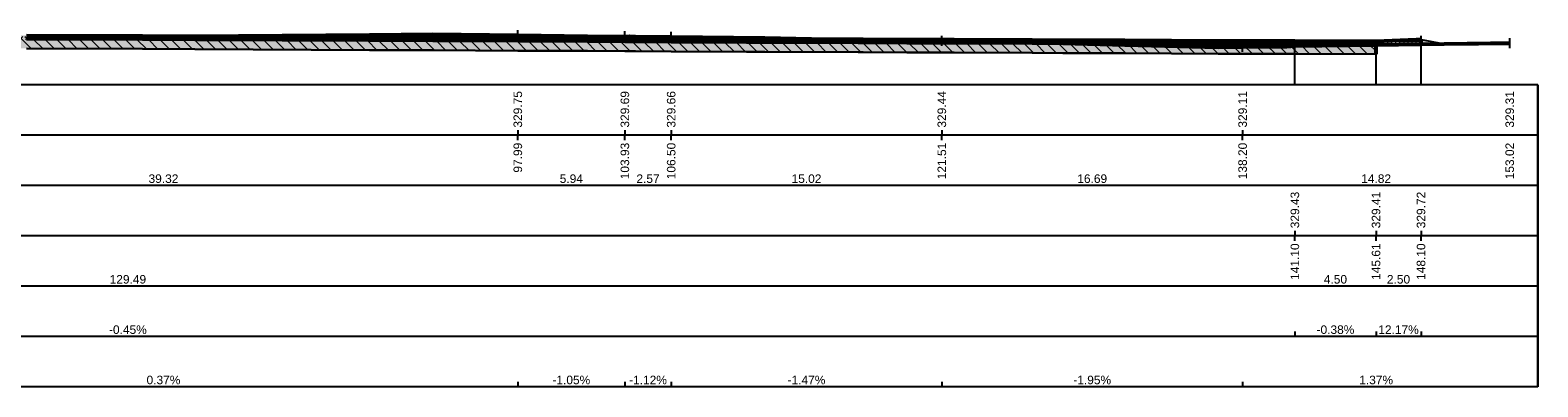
# Model space of a CAD drawing. Header units: centimetres. Extents: x -11246 to 29725, y -11714 to 13666.
# Tile 42 of 79: x 14101 to 14938, y 2709 to 2906. Entities that reach past the tile are written whole.
import ezdxf
from ezdxf.enums import TextEntityAlignment as Align

# ---------------------------------------------------------------- set-up
doc = ezdxf.new("R2010")
doc.units = ezdxf.units.CM
doc.layers.add('0- Coupes', color=7, linetype='Continuous')
for name, color, linetype, lineweight in [('Coupe - Cadre', 5, 'Continuous', 0), ('Coupe - Projet', 5, 'Continuous', 0), ('Coupe - Structure', 5, 'Continuous', 0), ('Coupe - Terrain', 5, 'Continuous', 0), ('Coupe - Terrassement', 5, 'Continuous', 0), ('Terrain - Profils - Calque temporaire', 5, 'Continuous', 0)]:
    doc.layers.add(name, color=color, linetype=linetype, lineweight=lineweight)
doc.styles.add('CoteTitre', font='arial.ttf', dxfattribs={"height": 0.0017})
doc.styles.add('CoteTitreA', font='arial.ttf', dxfattribs={"height": 0.0017})
doc.styles.add('CoteTitreB', font='arial.ttf', dxfattribs={"height": 0.0017})
doc.styles.add('CoteTitreC', font='arial.ttf', dxfattribs={"height": 0.0017})
doc.styles.add('CoteVert', font='arial.ttf', dxfattribs={"height": 0.0017})
doc.styles.add('CoteVertA', font='arial.ttf', dxfattribs={"height": 0.0017})
pattern_1 = [(135, (0, 0), (-0.15909903, -0.15909903), []), (225, (0, 0), (0.15909903, -0.15909903), [])]

# ---------------------------------------------------------------- blocks, each defined once
blk = doc.blocks.new('CADRE_1')
at = {"color": 7, "linetype": 'Continuous'}
for p, q in [((97.99, 329.471), (97.99, 330.029)), ((97.99, 329.471), (97.99, 330.029)), ((103.93, 329.408), (103.93, 329.966)), ((103.93, 329.408), (103.93, 329.966)), ((106.499, 329.38), (106.499, 329.937)), ((106.499, 329.38), (106.499, 329.937)), ((121.515, 329.158), (121.515, 329.716)), ((121.515, 329.158), (121.515, 329.716)), ((148.101, 327), (148.101, 329.718)), ((148.101, 327), (148.101, 329.718)), ((153.022, 329.035), (153.022, 329.593)), ((153.022, 329.035), (153.022, 329.593)), ((138.203, 328.832), (138.203, 329.39)), ((138.203, 328.832), (138.203, 329.39)), ((141.103, 327), (141.103, 329.431)), ((141.103, 327), (141.103, 329.431)), ((145.606, 327), (145.606, 329.414)), ((145.606, 327), (145.606, 329.414)), ((154.583, 327), (-12.715, 327)), ((154.583, 327), (-12.715, 327)), ((154.583, 310.27), (154.583, 327)), ((154.583, 327), (154.583, 310.27)), ((154.583, 327), (154.583, 310.27)), ((154.583, 324.212), (-1.561, 324.212)), ((154.583, 321.423), (-12.715, 321.423)), ((154.583, 321.423), (-12.715, 321.423)), ((154.583, 318.635), (-1.561, 318.635)), ((154.583, 315.847), (-12.715, 315.847)), ((154.583, 315.847), (-12.715, 315.847)), ((154.583, 315.847), (-12.715, 315.847)), ((154.583, 315.847), (-12.715, 315.847)), ((154.583, 315.847), (-12.715, 315.847)), ((154.583, 313.058), (-12.715, 313.058)), ((154.583, 313.058), (-12.715, 313.058)), ((154.583, 310.27), (-12.715, 310.27)), ((154.583, 310.27), (-12.715, 310.27)), ((154.583, 310.27), (-12.715, 310.27))]:
    blk.add_line(p, q, dxfattribs=at)
at = {"color": 114, "linetype": 'Continuous'}
for p, q in [((97.99, 324.491), (97.99, 324.212)), ((97.99, 323.933), (97.99, 324.212)), ((103.93, 324.491), (103.93, 324.212)), ((103.93, 323.933), (103.93, 324.212)), ((106.499, 324.491), (106.499, 324.212)), ((106.499, 323.933), (106.499, 324.212)), ((121.515, 324.491), (121.515, 324.212)), ((121.515, 323.933), (121.515, 324.212)), ((138.203, 324.491), (138.203, 324.212)), ((138.203, 323.933), (138.203, 324.212)), ((97.99, 310.549), (97.99, 310.27)), ((103.93, 310.549), (103.93, 310.27)), ((106.499, 310.549), (106.499, 310.27)), ((121.515, 310.549), (121.515, 310.27)), ((138.203, 310.549), (138.203, 310.27))]:
    blk.add_line(p, q, dxfattribs=at)
at = {"color": 251, "linetype": 'Continuous'}
for p, q in [((141.103, 318.914), (141.103, 318.635)), ((145.606, 318.914), (145.606, 318.635)), ((148.101, 318.914), (148.101, 318.635)), ((141.103, 318.356), (141.103, 318.635)), ((145.606, 318.356), (145.606, 318.635)), ((148.101, 318.356), (148.101, 318.635)), ((141.103, 313.337), (141.103, 313.058)), ((145.606, 313.337), (145.606, 313.058)), ((145.606, 313.337), (145.606, 313.058)), ((148.101, 313.337), (148.101, 313.058))]:
    blk.add_line(p, q, dxfattribs=at)
at = {"color": 114, "style": 'CoteVert'}
for s, p in [('329.75', (97.99, 324.63)), ('329.69', (103.93, 324.63)), ('329.66', (106.499, 324.63)), ('329.44', (121.515, 324.63)), ('329.11', (138.203, 324.63)), ('329.31', (153.022, 324.63))]:
    blk.add_text(s, height=0.474, rotation=90, dxfattribs=at).set_placement(p, align=Align.MIDDLE_LEFT)
for s, p in [('97.99', (97.99, 323.793)), ('103.93', (103.93, 323.793)), ('106.50', (106.499, 323.793)), ('121.51', (121.515, 323.793)), ('138.20', (138.203, 323.793)), ('153.02', (153.022, 323.793))]:
    blk.add_text(s, height=0.474, rotation=90, dxfattribs=at).set_placement(p, align=Align.MIDDLE_RIGHT)
at = {"color": 114}
for s, style, p in [('39.32', 'CoteTitre', (78.331, 321.423)), ('5.94', 'CoteTitre', (100.96, 321.423)), ('2.57', 'CoteTitre', (105.215, 321.423)), ('15.02', 'CoteTitre', (114.007, 321.423)), ('16.69', 'CoteTitre', (129.859, 321.423)), ('14.82', 'CoteTitre', (145.612, 321.423)), ('0.37%', 'CoteTitreC', (78.331, 310.27)), ('-1.05%', 'CoteTitreC', (100.96, 310.27)), ('-1.12%', 'CoteTitreC', (105.215, 310.27)), ('-1.47%', 'CoteTitreC', (114.007, 310.27)), ('-1.95%', 'CoteTitreC', (129.859, 310.27)), ('1.37%', 'CoteTitreC', (145.612, 310.27))]:
    blk.add_text(s, height=0.474, dxfattribs=dict(at, style=style)).set_placement(p, align=Align.BOTTOM_CENTER)
at = {"color": 251, "style": 'CoteVertA'}
for s, p in [('329.43', (141.103, 319.053)), ('329.41', (145.606, 319.053)), ('329.72', (148.101, 319.053))]:
    blk.add_text(s, height=0.474, rotation=90, dxfattribs=at).set_placement(p, align=Align.MIDDLE_LEFT)
for s, p in [('141.10', (141.103, 318.217)), ('145.61', (145.606, 318.217)), ('148.10', (148.101, 318.217))]:
    blk.add_text(s, height=0.474, rotation=90, dxfattribs=at).set_placement(p, align=Align.MIDDLE_RIGHT)
at = {"color": 251}
for s, style, p in [('129.49', 'CoteTitreA', (76.357, 315.847)), ('4.50', 'CoteTitreA', (143.354, 315.847)), ('2.50', 'CoteTitreA', (146.853, 315.847)), ('-0.45%', 'CoteTitreB', (76.357, 313.058)), ('-0.38%', 'CoteTitreB', (143.354, 313.058)), ('12.17%', 'CoteTitreB', (146.853, 313.058))]:
    blk.add_text(s, height=0.474, dxfattribs=dict(at, style=style)).set_placement(p, align=Align.BOTTOM_CENTER)
blk = doc.blocks.new('DESSIN_1_unnamed')
at = {"layer": 'Coupe - Structure'}
for color, points in [(8, [(11.612, 330.014), (12.153, 330.014), (13.168, 330.005), (15.487, 329.993), (16.45, 329.987), (17.375, 329.982), (26.239, 329.934), (26.85, 329.93), (29.684, 329.915), (30.406, 329.911), (30.884, 329.908), (32.111, 329.901), (33.625, 329.901), (34.395, 329.9), (42.612, 329.863), (45.255, 329.851), (50.085, 329.83), (53.065, 329.816), (54.605, 329.809), (55.888, 329.804), (56.205, 329.802), (56.646, 329.8), (57.225, 329.797), (57.794, 329.795), (58.458, 329.792), (58.604, 329.791), (58.672, 329.791), (66.498, 329.756), (66.695, 329.755), (70.728, 329.737), (77.167, 329.708), (80.066, 329.695), (89.77, 329.651), (93.282, 329.635), (97.99, 329.614), (101.849, 329.596), (103.93, 329.587), (104.211, 329.586), (104.528, 329.584), (106.499, 329.575), (110.684, 329.557), (111.687, 329.552), (116.878, 329.529), (117.148, 329.528), (119.566, 329.518), (121.515, 329.509), (122.199, 329.506), (126.52, 329.487), (128.236, 329.48), (131.675, 329.467), (136.846, 329.448), (138.203, 329.442), (140.65, 329.433), (141.103, 329.431), (145.606, 329.414), (145.606, 329.354), (141.103, 329.371), (140.65, 329.373), (138.203, 329.382), (136.846, 329.388), (131.675, 329.407), (128.236, 329.42), (126.52, 329.427), (122.199, 329.446), (121.515, 329.449), (119.566, 329.458), (117.148, 329.468), (116.878, 329.469), (111.687, 329.492), (110.684, 329.497), (106.499, 329.515), (104.528, 329.524), (104.211, 329.526), (103.93, 329.527), (101.849, 329.536), (97.99, 329.554), (93.282, 329.575), (89.77, 329.591), (80.066, 329.635), (77.167, 329.648), (70.728, 329.677), (66.695, 329.695), (66.498, 329.696), (58.672, 329.731), (58.604, 329.731), (58.458, 329.732), (57.794, 329.735), (57.225, 329.737), (56.646, 329.74), (56.205, 329.742), (55.888, 329.744), (54.605, 329.749), (53.065, 329.756), (50.085, 329.77), (45.255, 329.791), (42.612, 329.803), (34.395, 329.84), (33.625, 329.841), (32.111, 329.841), (30.884, 329.848), (30.406, 329.851), (29.684, 329.855), (26.85, 329.87), (26.239, 329.874), (17.375, 329.922), (16.45, 329.927), (15.487, 329.933), (13.168, 329.945), (12.153, 329.954), (11.612, 329.954)]), (255, [(11.612, 329.954), (12.153, 329.954), (13.168, 329.945), (15.487, 329.933), (16.45, 329.927), (17.375, 329.922), (26.239, 329.874), (26.85, 329.87), (29.684, 329.855), (30.406, 329.851), (30.884, 329.848), (32.111, 329.841), (33.625, 329.841), (34.395, 329.84), (42.612, 329.803), (45.255, 329.791), (50.085, 329.77), (53.065, 329.756), (54.605, 329.749), (55.888, 329.744), (56.205, 329.742), (56.646, 329.74), (57.225, 329.737), (57.794, 329.735), (58.458, 329.732), (58.604, 329.731), (58.672, 329.731), (66.498, 329.696), (66.695, 329.695), (70.728, 329.677), (77.167, 329.648), (80.066, 329.635), (89.77, 329.591), (93.282, 329.575), (97.99, 329.554), (101.849, 329.536), (103.93, 329.527), (104.211, 329.526), (104.528, 329.524), (106.499, 329.515), (110.684, 329.497), (111.687, 329.492), (116.878, 329.469), (117.148, 329.468), (119.566, 329.458), (121.515, 329.449), (122.199, 329.446), (126.52, 329.427), (128.236, 329.42), (131.675, 329.407), (136.846, 329.388), (138.203, 329.382), (140.65, 329.373), (141.103, 329.371), (145.606, 329.354), (145.606, 329.274), (141.103, 329.291), (140.65, 329.293), (138.203, 329.302), (136.846, 329.308), (131.675, 329.327), (128.236, 329.34), (126.52, 329.347), (122.199, 329.366), (121.515, 329.369), (119.566, 329.378), (117.148, 329.388), (116.878, 329.389), (111.687, 329.412), (110.684, 329.417), (106.499, 329.435), (104.528, 329.444), (104.211, 329.446), (103.93, 329.447), (101.849, 329.456), (97.99, 329.474), (93.282, 329.495), (89.77, 329.511), (80.066, 329.555), (77.167, 329.568), (70.728, 329.597), (66.695, 329.615), (66.498, 329.616), (58.672, 329.651), (58.604, 329.651), (58.458, 329.652), (57.794, 329.655), (57.225, 329.657), (56.646, 329.66), (56.205, 329.662), (55.888, 329.664), (54.605, 329.669), (53.065, 329.676), (50.085, 329.69), (45.255, 329.711), (42.612, 329.723), (34.395, 329.76), (33.625, 329.761), (32.111, 329.761), (30.884, 329.768), (30.406, 329.771), (29.684, 329.775), (26.85, 329.79), (26.239, 329.794), (17.375, 329.842), (16.45, 329.847), (15.487, 329.853), (13.168, 329.865), (12.153, 329.874), (11.612, 329.874)]), (255, [(11.612, 329.874), (12.153, 329.874), (13.168, 329.865), (15.487, 329.853), (16.45, 329.847), (17.375, 329.842), (26.239, 329.794), (26.85, 329.79), (29.684, 329.775), (30.406, 329.771), (30.884, 329.768), (32.111, 329.761), (33.625, 329.761), (34.395, 329.76), (42.612, 329.723), (45.255, 329.711), (50.085, 329.69), (53.065, 329.676), (54.605, 329.669), (55.888, 329.664), (56.205, 329.662), (56.646, 329.66), (57.225, 329.657), (57.794, 329.655), (58.458, 329.652), (58.604, 329.651), (58.672, 329.651), (66.498, 329.616), (66.695, 329.615), (70.728, 329.597), (77.167, 329.568), (80.066, 329.555), (89.77, 329.511), (93.282, 329.495), (97.99, 329.474), (101.849, 329.456), (103.93, 329.447), (104.211, 329.446), (104.528, 329.444), (106.499, 329.435), (110.684, 329.417), (111.687, 329.412), (116.878, 329.389), (117.148, 329.388), (119.566, 329.378), (121.515, 329.369), (122.199, 329.366), (126.52, 329.347), (128.236, 329.34), (131.675, 329.327), (136.846, 329.308), (138.203, 329.302), (140.65, 329.293), (141.103, 329.291), (145.606, 329.274), (145.606, 329.194), (141.103, 329.211), (140.65, 329.213), (138.203, 329.222), (136.846, 329.228), (131.675, 329.247), (128.236, 329.26), (126.52, 329.267), (122.199, 329.286), (121.515, 329.289), (119.566, 329.298), (117.148, 329.308), (116.878, 329.309), (111.687, 329.332), (110.684, 329.337), (106.499, 329.355), (104.528, 329.364), (104.211, 329.366), (103.93, 329.367), (101.849, 329.376), (97.99, 329.394), (93.282, 329.415), (89.77, 329.431), (80.066, 329.475), (77.167, 329.488), (70.728, 329.517), (66.695, 329.535), (66.498, 329.536), (58.672, 329.571), (58.604, 329.571), (58.458, 329.572), (57.794, 329.575), (57.225, 329.577), (56.646, 329.58), (56.205, 329.582), (55.888, 329.584), (54.605, 329.589), (53.065, 329.596), (50.085, 329.61), (45.255, 329.631), (42.612, 329.643), (34.395, 329.68), (33.625, 329.681), (32.111, 329.681), (30.884, 329.688), (30.406, 329.691), (29.684, 329.695), (26.85, 329.71), (26.239, 329.714), (17.375, 329.762), (16.45, 329.767), (15.487, 329.773), (13.168, 329.785), (12.153, 329.794), (11.612, 329.794)]), (255, [(11.612, 329.794), (12.153, 329.794), (13.168, 329.785), (15.487, 329.773), (16.45, 329.767), (17.375, 329.762), (26.239, 329.714), (26.85, 329.71), (29.684, 329.695), (30.406, 329.691), (30.884, 329.688), (32.111, 329.681), (33.625, 329.681), (34.395, 329.68), (42.612, 329.643), (45.255, 329.631), (50.085, 329.61), (53.065, 329.596), (54.605, 329.589), (55.888, 329.584), (56.205, 329.582), (56.646, 329.58), (57.225, 329.577), (57.794, 329.575), (58.458, 329.572), (58.604, 329.571), (58.672, 329.571), (66.498, 329.536), (66.695, 329.535), (70.728, 329.517), (77.167, 329.488), (80.066, 329.475), (89.77, 329.431), (93.282, 329.415), (97.99, 329.394), (101.849, 329.376), (103.93, 329.367), (104.211, 329.366), (104.528, 329.364), (106.499, 329.355), (110.684, 329.337), (111.687, 329.332), (116.878, 329.309), (117.148, 329.308), (119.566, 329.298), (121.515, 329.289), (122.199, 329.286), (126.52, 329.267), (128.236, 329.26), (131.675, 329.247), (136.846, 329.228), (138.203, 329.222), (140.65, 329.213), (141.103, 329.211), (145.606, 329.194), (145.606, 328.694), (141.103, 328.711), (140.65, 328.713), (138.203, 328.722), (136.846, 328.728), (131.675, 328.747), (128.236, 328.76), (126.52, 328.767), (122.199, 328.786), (121.515, 328.789), (119.566, 328.798), (117.148, 328.808), (116.878, 328.809), (111.687, 328.832), (110.684, 328.837), (106.499, 328.855), (104.528, 328.864), (104.211, 328.866), (103.93, 328.867), (101.849, 328.876), (97.99, 328.894), (93.282, 328.915), (89.77, 328.931), (80.066, 328.975), (77.167, 328.988), (70.728, 329.017), (66.695, 329.035), (66.498, 329.036), (58.672, 329.071), (58.604, 329.071), (58.458, 329.072), (57.794, 329.075), (57.225, 329.077), (56.646, 329.08), (56.205, 329.082), (55.888, 329.084), (54.605, 329.089), (53.065, 329.096), (50.085, 329.11), (45.255, 329.131), (42.612, 329.143), (34.395, 329.18), (33.625, 329.181), (32.111, 329.181), (30.884, 329.188), (30.406, 329.191), (29.684, 329.195), (26.85, 329.21), (26.239, 329.214), (17.375, 329.262), (16.45, 329.267), (15.487, 329.273), (13.168, 329.285), (12.153, 329.294), (11.612, 329.294)]), (255, [(145.606, 329.414), (147.918, 329.518), (148.101, 329.518), (148.101, 329.253), (147.92, 329.251), (145.606, 329.214)])]:
    blk.add_hatch(color=color, dxfattribs=at).paths.add_polyline_path(points)
h = blk.add_hatch(dxfattribs=at)
h.set_pattern_fill('_USER', color=31, scale=0.225, angle=135, style=0, double=1, pattern_type=0)
h.set_pattern_definition(pattern_1)
h.paths.add_polyline_path([(11.612, 329.954), (12.153, 329.954), (13.168, 329.945), (15.487, 329.933), (16.45, 329.927), (17.375, 329.922), (26.239, 329.874), (26.85, 329.87), (29.684, 329.855), (30.406, 329.851), (30.884, 329.848), (32.111, 329.841), (33.625, 329.841), (34.395, 329.84), (42.612, 329.803), (45.255, 329.791), (50.085, 329.77), (53.065, 329.756), (54.605, 329.749), (55.888, 329.744), (56.205, 329.742), (56.646, 329.74), (57.225, 329.737), (57.794, 329.735), (58.458, 329.732), (58.604, 329.731), (58.672, 329.731), (66.498, 329.696), (66.695, 329.695), (70.728, 329.677), (77.167, 329.648), (80.066, 329.635), (89.77, 329.591), (93.282, 329.575), (97.99, 329.554), (101.849, 329.536), (103.93, 329.527), (104.211, 329.526), (104.528, 329.524), (106.499, 329.515), (110.684, 329.497), (111.687, 329.492), (116.878, 329.469), (117.148, 329.468), (119.566, 329.458), (121.515, 329.449), (122.199, 329.446), (126.52, 329.427), (128.236, 329.42), (131.675, 329.407), (136.846, 329.388), (138.203, 329.382), (140.65, 329.373), (141.103, 329.371), (145.606, 329.354), (145.606, 329.274), (141.103, 329.291), (140.65, 329.293), (138.203, 329.302), (136.846, 329.308), (131.675, 329.327), (128.236, 329.34), (126.52, 329.347), (122.199, 329.366), (121.515, 329.369), (119.566, 329.378), (117.148, 329.388), (116.878, 329.389), (111.687, 329.412), (110.684, 329.417), (106.499, 329.435), (104.528, 329.444), (104.211, 329.446), (103.93, 329.447), (101.849, 329.456), (97.99, 329.474), (93.282, 329.495), (89.77, 329.511), (80.066, 329.555), (77.167, 329.568), (70.728, 329.597), (66.695, 329.615), (66.498, 329.616), (58.672, 329.651), (58.604, 329.651), (58.458, 329.652), (57.794, 329.655), (57.225, 329.657), (56.646, 329.66), (56.205, 329.662), (55.888, 329.664), (54.605, 329.669), (53.065, 329.676), (50.085, 329.69), (45.255, 329.711), (42.612, 329.723), (34.395, 329.76), (33.625, 329.761), (32.111, 329.761), (30.884, 329.768), (30.406, 329.771), (29.684, 329.775), (26.85, 329.79), (26.239, 329.794), (17.375, 329.842), (16.45, 329.847), (15.487, 329.853), (13.168, 329.865), (12.153, 329.874), (11.612, 329.874)])
h = blk.add_hatch(dxfattribs=at)
h.set_pattern_fill('_USER', color=31, scale=0.225, angle=135, style=0, double=1, pattern_type=0)
h.set_pattern_definition(pattern_1)
h.paths.add_polyline_path([(11.612, 329.874), (12.153, 329.874), (13.168, 329.865), (15.487, 329.853), (16.45, 329.847), (17.375, 329.842), (26.239, 329.794), (26.85, 329.79), (29.684, 329.775), (30.406, 329.771), (30.884, 329.768), (32.111, 329.761), (33.625, 329.761), (34.395, 329.76), (42.612, 329.723), (45.255, 329.711), (50.085, 329.69), (53.065, 329.676), (54.605, 329.669), (55.888, 329.664), (56.205, 329.662), (56.646, 329.66), (57.225, 329.657), (57.794, 329.655), (58.458, 329.652), (58.604, 329.651), (58.672, 329.651), (66.498, 329.616), (66.695, 329.615), (70.728, 329.597), (77.167, 329.568), (80.066, 329.555), (89.77, 329.511), (93.282, 329.495), (97.99, 329.474), (101.849, 329.456), (103.93, 329.447), (104.211, 329.446), (104.528, 329.444), (106.499, 329.435), (110.684, 329.417), (111.687, 329.412), (116.878, 329.389), (117.148, 329.388), (119.566, 329.378), (121.515, 329.369), (122.199, 329.366), (126.52, 329.347), (128.236, 329.34), (131.675, 329.327), (136.846, 329.308), (138.203, 329.302), (140.65, 329.293), (141.103, 329.291), (145.606, 329.274), (145.606, 329.194), (141.103, 329.211), (140.65, 329.213), (138.203, 329.222), (136.846, 329.228), (131.675, 329.247), (128.236, 329.26), (126.52, 329.267), (122.199, 329.286), (121.515, 329.289), (119.566, 329.298), (117.148, 329.308), (116.878, 329.309), (111.687, 329.332), (110.684, 329.337), (106.499, 329.355), (104.528, 329.364), (104.211, 329.366), (103.93, 329.367), (101.849, 329.376), (97.99, 329.394), (93.282, 329.415), (89.77, 329.431), (80.066, 329.475), (77.167, 329.488), (70.728, 329.517), (66.695, 329.535), (66.498, 329.536), (58.672, 329.571), (58.604, 329.571), (58.458, 329.572), (57.794, 329.575), (57.225, 329.577), (56.646, 329.58), (56.205, 329.582), (55.888, 329.584), (54.605, 329.589), (53.065, 329.596), (50.085, 329.61), (45.255, 329.631), (42.612, 329.643), (34.395, 329.68), (33.625, 329.681), (32.111, 329.681), (30.884, 329.688), (30.406, 329.691), (29.684, 329.695), (26.85, 329.71), (26.239, 329.714), (17.375, 329.762), (16.45, 329.767), (15.487, 329.773), (13.168, 329.785), (12.153, 329.794), (11.612, 329.794)])
h = blk.add_hatch(dxfattribs=at)
h.set_pattern_fill('_USER', color=214, scale=0.45, angle=135, style=0, pattern_type=0)
h.set_pattern_definition([(135, (0, 0), (-0.31819805, -0.31819805), [])])
h.paths.add_polyline_path([(11.612, 329.794), (12.153, 329.794), (13.168, 329.785), (15.487, 329.773), (16.45, 329.767), (17.375, 329.762), (26.239, 329.714), (26.85, 329.71), (29.684, 329.695), (30.406, 329.691), (30.884, 329.688), (32.111, 329.681), (33.625, 329.681), (34.395, 329.68), (42.612, 329.643), (45.255, 329.631), (50.085, 329.61), (53.065, 329.596), (54.605, 329.589), (55.888, 329.584), (56.205, 329.582), (56.646, 329.58), (57.225, 329.577), (57.794, 329.575), (58.458, 329.572), (58.604, 329.571), (58.672, 329.571), (66.498, 329.536), (66.695, 329.535), (70.728, 329.517), (77.167, 329.488), (80.066, 329.475), (89.77, 329.431), (93.282, 329.415), (97.99, 329.394), (101.849, 329.376), (103.93, 329.367), (104.211, 329.366), (104.528, 329.364), (106.499, 329.355), (110.684, 329.337), (111.687, 329.332), (116.878, 329.309), (117.148, 329.308), (119.566, 329.298), (121.515, 329.289), (122.199, 329.286), (126.52, 329.267), (128.236, 329.26), (131.675, 329.247), (136.846, 329.228), (138.203, 329.222), (140.65, 329.213), (141.103, 329.211), (145.606, 329.194), (145.606, 328.694), (141.103, 328.711), (140.65, 328.713), (138.203, 328.722), (136.846, 328.728), (131.675, 328.747), (128.236, 328.76), (126.52, 328.767), (122.199, 328.786), (121.515, 328.789), (119.566, 328.798), (117.148, 328.808), (116.878, 328.809), (111.687, 328.832), (110.684, 328.837), (106.499, 328.855), (104.528, 328.864), (104.211, 328.866), (103.93, 328.867), (101.849, 328.876), (97.99, 328.894), (93.282, 328.915), (89.77, 328.931), (80.066, 328.975), (77.167, 328.988), (70.728, 329.017), (66.695, 329.035), (66.498, 329.036), (58.672, 329.071), (58.604, 329.071), (58.458, 329.072), (57.794, 329.075), (57.225, 329.077), (56.646, 329.08), (56.205, 329.082), (55.888, 329.084), (54.605, 329.089), (53.065, 329.096), (50.085, 329.11), (45.255, 329.131), (42.612, 329.143), (34.395, 329.18), (33.625, 329.181), (32.111, 329.181), (30.884, 329.188), (30.406, 329.191), (29.684, 329.195), (26.85, 329.21), (26.239, 329.214), (17.375, 329.262), (16.45, 329.267), (15.487, 329.273), (13.168, 329.285), (12.153, 329.294), (11.612, 329.294)])
h = blk.add_hatch(dxfattribs=at)
h.set_pattern_fill('_USER', color=62, scale=0.225, angle=90, style=0, double=1, pattern_type=0)
h.set_pattern_definition([(90, (0, 0), (-0.225, 1e-17), []), (180, (0, 0), (-3e-17, -0.225), [])])
h.paths.add_polyline_path([(145.606, 329.414), (148.101, 329.518), (148.101, 329.253), (145.606, 329.214)])
at = {"layer": 'Terrain - Profils - Calque temporaire'}
blk.add_hatch(color=51, dxfattribs=at).paths.add_polyline_path([(6.111, 330.021), (6.22, 330.019), (6.483, 330.003), (11.612, 329.855), (15.487, 329.743), (16.45, 329.745), (17.375, 329.748), (26.85, 329.772), (30.884, 329.765), (33.625, 329.754), (42.612, 329.771), (45.255, 329.736), (50.085, 329.684), (53.065, 329.624), (54.605, 329.619), (55.888, 329.614), (56.205, 329.601), (56.646, 329.591), (57.225, 329.579), (57.794, 329.577), (58.458, 329.585), (58.604, 329.606), (58.672, 329.606), (58.672, 329.584), (66.498, 329.608), (66.695, 329.605), (70.728, 329.616), (77.167, 329.666), (80.066, 329.693), (89.77, 329.772), (93.282, 329.807), (97.99, 329.75), (101.849, 329.706), (103.93, 329.687), (104.211, 329.706), (104.528, 329.686), (106.499, 329.659), (111.687, 329.609), (116.878, 329.492), (117.148, 329.489), (121.515, 329.437), (122.199, 329.433), (128.236, 329.305), (131.675, 329.209), (136.846, 329.092), (138.203, 329.111), (140.65, 329.132), (141.103, 329.169), (145.606, 329.223), (145.725, 329.225), (145.606, 329.214), (145.606, 328.694), (141.103, 328.711), (140.65, 328.713), (138.203, 328.722), (136.846, 328.728), (131.675, 328.747), (128.236, 328.76), (126.52, 328.767), (122.199, 328.786), (121.515, 328.789), (119.566, 328.798), (117.148, 328.808), (116.878, 328.809), (111.687, 328.832), (110.684, 328.837), (106.499, 328.855), (104.528, 328.864), (104.211, 328.866), (103.93, 328.867), (101.849, 328.876), (97.99, 328.894), (93.282, 328.915), (89.77, 328.931), (80.066, 328.975), (77.167, 328.988), (70.728, 329.017), (66.695, 329.035), (66.498, 329.036), (58.672, 329.071), (58.604, 329.071), (58.458, 329.072), (57.794, 329.075), (57.225, 329.077), (56.646, 329.08), (56.205, 329.082), (55.888, 329.084), (54.605, 329.089), (53.065, 329.096), (50.085, 329.11), (45.255, 329.131), (42.612, 329.143), (34.395, 329.18), (33.625, 329.181), (32.111, 329.181), (30.884, 329.188), (30.406, 329.191), (29.684, 329.195), (26.85, 329.21), (26.239, 329.214), (17.375, 329.262), (16.45, 329.267), (15.487, 329.273), (13.168, 329.285), (12.153, 329.294), (11.612, 329.294), (11.612, 329.814), (6.76, 329.751), (6.483, 329.764), (6.22, 329.776), (6.111, 329.781), (6.07, 329.783), (6.07, 330.021)])
at = {"layer": 'Coupe - Cadre', "color": 251, "linetype": 'Continuous', "lineweight": 53}
blk.add_line((148.101, 329.253), (148.101, 329.518), dxfattribs=at)
at = {"layer": 'Coupe - Projet', "color": 251, "linetype": 'Continuous', "lineweight": 53}
for p in [(145.606, 328.694), (145.606, 329.214)]:
    blk.add_line(p, (145.606, 329.414), dxfattribs=at)
at = {"layer": 'Coupe - Projet', "color": 251, "linetype": 'Continuous', "lineweight": 53, "flags": 128}
for points in [[(70.728, 329.737), (77.167, 329.708), (80.066, 329.695), (89.77, 329.651), (93.282, 329.635), (97.99, 329.614), (101.849, 329.596), (103.93, 329.587), (104.211, 329.586), (104.528, 329.584), (106.499, 329.575), (110.684, 329.557), (111.687, 329.552), (116.878, 329.529), (117.148, 329.528), (119.566, 329.518), (121.515, 329.509), (122.199, 329.506), (126.52, 329.487), (128.236, 329.48), (131.675, 329.467), (136.846, 329.448), (138.203, 329.442), (140.65, 329.433), (141.103, 329.431), (145.606, 329.414)], [(145.606, 329.414), (147.826, 329.506), (148.101, 329.518)]]:
    blk.add_lwpolyline(points, dxfattribs=at)
at = {"layer": 'Coupe - Structure', "color": 7, "linetype": 'Continuous', "lineweight": -3, "flags": 128}
for points in [[(70.728, 329.737), (77.167, 329.708), (80.066, 329.695), (89.77, 329.651), (93.282, 329.635), (97.99, 329.614), (101.849, 329.596), (103.93, 329.587), (104.211, 329.586), (104.528, 329.584), (106.499, 329.575), (110.684, 329.557), (111.687, 329.552), (116.878, 329.529), (117.148, 329.528), (119.566, 329.518), (121.515, 329.509), (122.199, 329.506), (126.52, 329.487), (128.236, 329.48), (131.675, 329.467), (136.846, 329.448), (138.203, 329.442), (140.65, 329.433), (141.103, 329.431), (145.606, 329.414), (145.606, 329.354), (141.103, 329.371), (140.65, 329.373), (138.203, 329.382), (136.846, 329.388), (131.675, 329.407), (128.236, 329.42), (126.52, 329.427), (122.199, 329.446), (121.515, 329.449), (119.566, 329.458), (117.148, 329.468), (116.878, 329.469), (111.687, 329.492), (110.684, 329.497), (106.499, 329.515), (104.528, 329.524), (104.211, 329.526), (103.93, 329.527), (101.849, 329.536), (97.99, 329.554), (93.282, 329.575), (89.77, 329.591), (80.066, 329.635), (77.167, 329.648), (70.728, 329.677)], [(70.728, 329.677), (77.167, 329.648), (80.066, 329.635), (89.77, 329.591), (93.282, 329.575), (97.99, 329.554), (101.849, 329.536), (103.93, 329.527), (104.211, 329.526), (104.528, 329.524), (106.499, 329.515), (110.684, 329.497), (111.687, 329.492), (116.878, 329.469), (117.148, 329.468), (119.566, 329.458), (121.515, 329.449), (122.199, 329.446), (126.52, 329.427), (128.236, 329.42), (131.675, 329.407), (136.846, 329.388), (138.203, 329.382), (140.65, 329.373), (141.103, 329.371), (145.606, 329.354), (145.606, 329.274), (141.103, 329.291), (140.65, 329.293), (138.203, 329.302), (136.846, 329.308), (131.675, 329.327), (128.236, 329.34), (126.52, 329.347), (122.199, 329.366), (121.515, 329.369), (119.566, 329.378), (117.148, 329.388), (116.878, 329.389), (111.687, 329.412), (110.684, 329.417), (106.499, 329.435), (104.528, 329.444), (104.211, 329.446), (103.93, 329.447), (101.849, 329.456), (97.99, 329.474), (93.282, 329.495), (89.77, 329.511), (80.066, 329.555), (77.167, 329.568), (70.728, 329.597)], [(70.728, 329.597), (77.167, 329.568), (80.066, 329.555), (89.77, 329.511), (93.282, 329.495), (97.99, 329.474), (101.849, 329.456), (103.93, 329.447), (104.211, 329.446), (104.528, 329.444), (106.499, 329.435), (110.684, 329.417), (111.687, 329.412), (116.878, 329.389), (117.148, 329.388), (119.566, 329.378), (121.515, 329.369), (122.199, 329.366), (126.52, 329.347), (128.236, 329.34), (131.675, 329.327), (136.846, 329.308), (138.203, 329.302), (140.65, 329.293), (141.103, 329.291), (145.606, 329.274), (145.606, 329.194), (141.103, 329.211), (140.65, 329.213), (138.203, 329.222), (136.846, 329.228), (131.675, 329.247), (128.236, 329.26), (126.52, 329.267), (122.199, 329.286), (121.515, 329.289), (119.566, 329.298), (117.148, 329.308), (116.878, 329.309), (111.687, 329.332), (110.684, 329.337), (106.499, 329.355), (104.528, 329.364), (104.211, 329.366), (103.93, 329.367), (101.849, 329.376), (97.99, 329.394), (93.282, 329.415), (89.77, 329.431), (80.066, 329.475), (77.167, 329.488), (70.728, 329.517)], [(70.728, 329.517), (77.167, 329.488), (80.066, 329.475), (89.77, 329.431), (93.282, 329.415), (97.99, 329.394), (101.849, 329.376), (103.93, 329.367), (104.211, 329.366), (104.528, 329.364), (106.499, 329.355), (110.684, 329.337), (111.687, 329.332), (116.878, 329.309), (117.148, 329.308), (119.566, 329.298), (121.515, 329.289), (122.199, 329.286), (126.52, 329.267), (128.236, 329.26), (131.675, 329.247), (136.846, 329.228), (138.203, 329.222), (140.65, 329.213), (141.103, 329.211), (145.606, 329.194), (145.606, 328.694), (141.103, 328.711), (140.65, 328.713), (138.203, 328.722), (136.846, 328.728), (131.675, 328.747), (128.236, 328.76), (126.52, 328.767), (122.199, 328.786), (121.515, 328.789), (119.566, 328.798), (117.148, 328.808), (116.878, 328.809), (111.687, 328.832), (110.684, 328.837), (106.499, 328.855), (104.528, 328.864), (104.211, 328.866), (103.93, 328.867), (101.849, 328.876), (97.99, 328.894), (93.282, 328.915), (89.77, 328.931), (80.066, 328.975), (77.167, 328.988), (70.728, 329.017)]]:
    blk.add_lwpolyline(points, dxfattribs=at)
blk.add_lwpolyline([(145.606, 329.414), (147.918, 329.518), (148.101, 329.518), (148.101, 329.253), (147.92, 329.251), (145.606, 329.214)], close=True, dxfattribs=at)
at = {"layer": 'Coupe - Terrain', "color": 114, "linetype": 'Continuous', "lineweight": 53, "flags": 128}
blk.add_lwpolyline([(70.728, 329.616), (77.167, 329.666), (80.066, 329.693), (89.77, 329.772), (93.282, 329.807), (97.99, 329.75), (101.849, 329.706), (103.93, 329.687), (104.211, 329.706), (104.528, 329.686), (106.499, 329.659), (111.687, 329.609), (116.878, 329.492), (117.148, 329.489), (121.515, 329.437), (122.199, 329.433), (128.236, 329.305), (131.675, 329.209), (136.846, 329.092), (138.203, 329.111), (140.65, 329.132), (141.103, 329.169), (145.606, 329.223), (148.101, 329.253), (150.664, 329.284), (151.29, 329.293), (151.954, 329.301), (153.022, 329.314)], dxfattribs=at)
at = {"layer": 'Coupe - Terrassement', "color": 251, "linetype": 'Continuous', "lineweight": -3, "flags": 128}
for points in [[(70.728, 329.017), (77.167, 328.988), (80.066, 328.975), (89.77, 328.931), (93.282, 328.915), (97.99, 328.894), (101.849, 328.876), (103.93, 328.867), (104.211, 328.866), (104.528, 328.864), (106.499, 328.855), (110.684, 328.837), (111.687, 328.832), (116.878, 328.809), (117.148, 328.808), (119.566, 328.798), (121.515, 328.789), (122.199, 328.786), (126.52, 328.767), (128.236, 328.76), (131.675, 328.747), (136.846, 328.728), (138.203, 328.722), (140.65, 328.713), (141.103, 328.711), (145.606, 328.694), (145.606, 329.214), (145.725, 329.225)], [(145.725, 329.225), (147.92, 329.251), (148.101, 329.253)]]:
    blk.add_lwpolyline(points, dxfattribs=at)

msp = doc.modelspace()

# ---------------------------------------------------------------- hatches: boundary and pattern name
at = {"layer": '0- Coupes'}
h = msp.add_hatch(color=11, dxfattribs=at)
h.dxf.hatch_style = 1
h.paths.add_polyline_path([(14872.91481, 2901.36605), (14885.7287, 2898.87051), (14872.94656, 2898.7173)])

# ---------------------------------------------------------------- linework, layer by layer
at = {"layer": '0- Coupes', "flags": 128}
msp.add_lwpolyline([(14872.91481, 2901.36605), (14885.7287, 2898.87051), (14872.94656, 2898.7173)], close=True, dxfattribs=at)

# ---------------------------------------------------------------- block references
at = {"layer": '0- Coupes', "xscale": 10, "yscale": 10, "zscale": 10}
for name in ['DESSIN_1_unnamed', 'CADRE_1']:
    msp.add_blockref(name, (13391.9037, -393.81505), dxfattribs=at)

doc.saveas('drawing.dxf')
